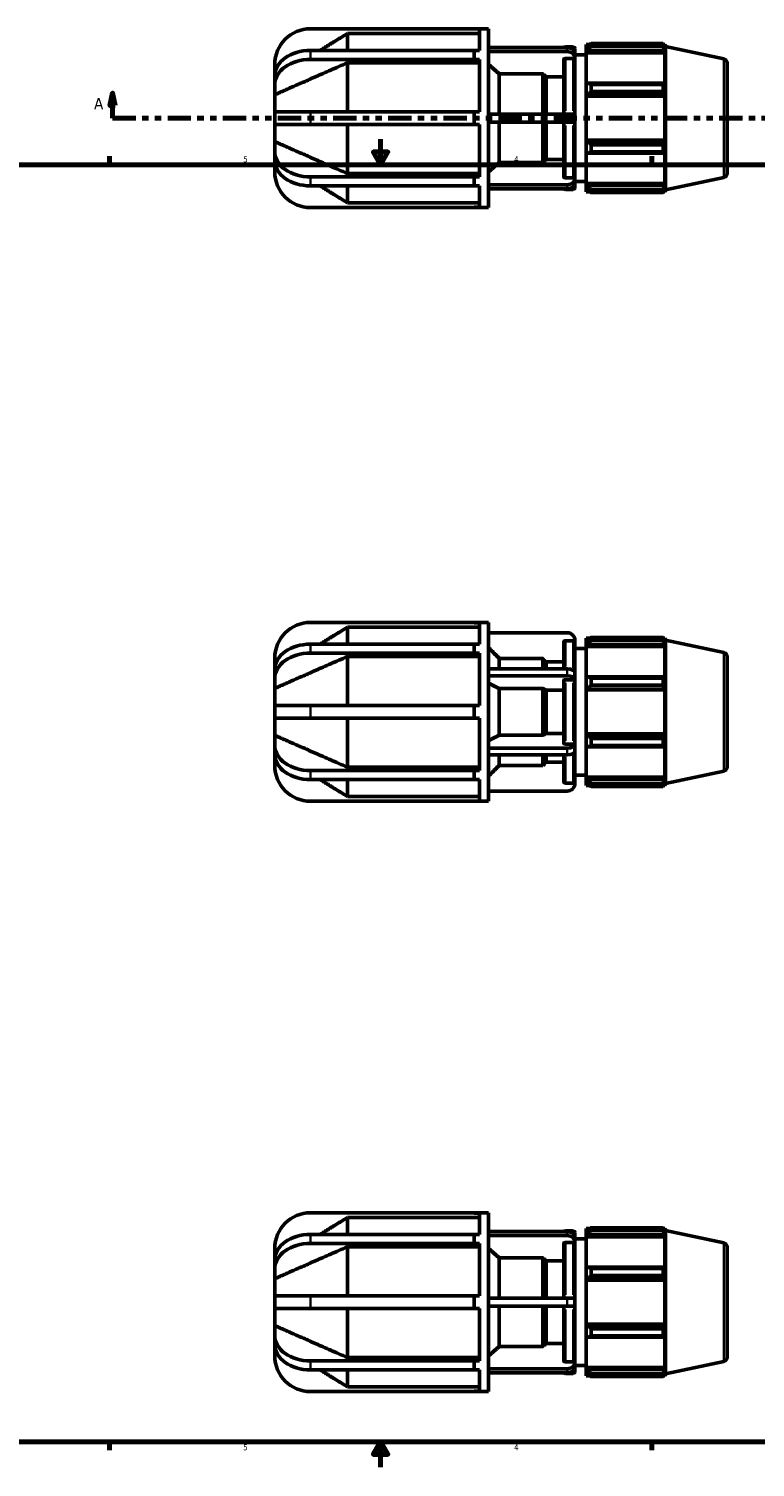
# Model space of a CAD drawing. Header units: inches. Extents: x 0.1 to 44.1, y -12 to 28.
# Tile 3 of 6: x 11.5 to 22.9, y 0.6 to 23.1. Entities that reach past the tile are written whole.
import ezdxf

# ---------------------------------------------------------------- set-up
doc = ezdxf.new("R2010")
doc.units = ezdxf.units.IN
doc.header["$MEASUREMENT"] = 0
doc.linetypes.add('DOUBLE_DASH_CHAIN', pattern=[1.2403, 0.6614, -0.0827, 0.1654, -0.0827, 0.1654, -0.0827])
for name, color, linetype, lineweight in [('Border (ANSI)', 7, 'Continuous', 70), ('Section Line (ANSI)', 7, 'DOUBLE_DASH_CHAIN', 70), ('Visible (ANSI)', 7, 'Continuous', 50), ('Visible Narrow (ANSI)', 7, 'Continuous', 35)]:
    doc.layers.add(name, color=color, linetype=linetype, lineweight=lineweight)
doc.styles.add('Label Text (ANSI)', font='tahoma.ttf')
doc.styles.add('Note Text (ANSI)', font='tahoma.ttf')

# ---------------------------------------------------------------- blocks, each defined once
blk = doc.blocks.new('Borders Default Border')
at = {"layer": 'Border (ANSI)'}
for p, q in [((12.75, 21), (12.75, 21.134)), ((21.25, 21), (21.25, 21.134)), ((12.75, 1), (12.75, 0.866)), ((21.25, 1), (21.25, 0.866))]:
    blk.add_line(p, q, dxfattribs=at)
at = {"layer": 'Border (ANSI)', "flags": 128}
for points in [[(17, 21.4), (17, 21), (16.885, 21.2), (17.115, 21.2), (17, 21)], [(0.5, 1), (0.5, 21), (33.5, 21), (33.5, 1), (0.5, 1)], [(17, 0.6), (17, 1), (16.885, 0.8), (17.115, 0.8), (17, 1)]]:
    blk.add_lwpolyline(points, dxfattribs=at)
at = {"layer": 'Border (ANSI)', "color": 5, "true_color": 0x0000ff, "char_height": 0.0945, "attachment_point": 7, "style": 'Note Text (ANSI)'}
for s, insert in [('5', (14.847, 21.038)), ('4', (19.092, 21.04)), ('5', (14.847, 0.864)), ('4', (19.092, 0.866))]:
    blk.add_mtext(s, dxfattribs=dict(at, insert=insert))
blk = doc.blocks.new('2dTransSection0')
at = {"layer": 'Section Line (ANSI)', "linetype": 'Continuous'}
for p, q in [((12.799, 22.124), (12.759, 21.927)), ((12.799, 21.927), (12.799, 22.124)), ((12.838, 21.927), (12.799, 22.124)), ((30.243, 22.124), (30.203, 21.927)), ((30.243, 21.927), (30.243, 22.124)), ((30.282, 21.927), (30.243, 22.124)), ((12.759, 21.927), (12.838, 21.927)), ((12.799, 21.73), (12.799, 21.927)), ((30.203, 21.927), (30.282, 21.927)), ((30.243, 21.73), (30.243, 21.927)), ((12.799, 21.73), (13.163, 21.73)), ((29.878, 21.73), (30.243, 21.73))]:
    blk.add_line(p, q, dxfattribs=at)
at = {"layer": 'Section Line (ANSI)', "linetype": 'DOUBLE_DASH_CHAIN', "ltscale": 0.55082}
blk.add_line((12.799, 21.73), (30.243, 21.73), dxfattribs=at)
at = {"layer": 'Section Line (ANSI)', "linetype": 'Continuous', "flags": 128}
for points in [[(12.838, 21.927), (12.799, 22.124), (12.759, 21.927), (12.838, 21.927)], [(30.282, 21.927), (30.243, 22.124), (30.203, 21.927), (30.282, 21.927)]]:
    blk.add_lwpolyline(points, dxfattribs=at)
at = {"layer": 'Section Line (ANSI)'}
for points in [[(12.838, 21.927), (12.799, 22.124), (12.759, 21.927), (12.838, 21.927)], [(30.282, 21.927), (30.243, 22.124), (30.203, 21.927), (30.282, 21.927)]]:
    blk.add_solid(points, dxfattribs=at)
at = {"layer": 'Section Line (ANSI)', "char_height": 0.18, "attachment_point": 7, "style": 'Label Text (ANSI)'}
for insert in [(12.509, 21.868), (30.379, 21.868)]:
    blk.add_mtext('A', dxfattribs=dict(at, insert=insert))

msp = doc.modelspace()

# ---------------------------------------------------------------- linework, layer by layer
at = {"layer": 'Visible (ANSI)'}
for p, q in [((18.4679, 23.1298), (15.9019, 23.1298)), ((16.4809, 22.7899), (16.4809, 23.0561)), ((18.5519, 23.0561), (16.4809, 23.0561)), ((18.4679, 23.1298), (18.6919, 23.1298)), ((18.4679, 23.1263), (18.4679, 23.1298)), ((18.5519, 23.1263), (18.4679, 23.1263)), ((18.5519, 22.7874), (18.5519, 23.1263)), ((18.6919, 20.3298), (18.6919, 23.1298)), ((15.9019, 22.7899), (18.4679, 22.7899)), ((18.4679, 22.7198), (18.4679, 22.7899)), ((18.4679, 22.7874), (18.5519, 22.7874)), ((18.6919, 22.8347), (19.9226, 22.8347)), ((19.9226, 22.7727), (18.6919, 22.7727)), ((19.8956, 22.8458), (20.0204, 22.8458)), ((20.0466, 22.8196), (20.0466, 22.7273)), ((20.2239, 22.883), (20.2239, 22.8415)), ((20.2239, 22.883), (20.2766, 22.883)), ((20.2487, 22.8651), (20.2239, 22.8415)), ((20.2239, 22.7637), (20.2239, 22.8415)), ((20.2239, 22.7637), (20.2487, 22.7857)), ((20.2239, 22.7527), (20.2239, 22.7637)), ((20.2487, 22.7857), (21.444, 22.7857)), ((20.2983, 22.8966), (20.2983, 22.8517)), ((20.2983, 22.8966), (21.4279, 22.8966)), ((21.4279, 22.8517), (20.2983, 22.8517)), ((21.4279, 22.8517), (21.4279, 22.8966)), ((21.4349, 22.883), (21.4561, 22.883)), ((21.4561, 22.8296), (21.444, 22.8651)), ((21.444, 22.7857), (21.4561, 22.7527)), ((21.4561, 22.8296), (21.4561, 22.883)), ((21.4659, 22.8529), (21.4561, 22.883)), ((21.4659, 20.6068), (21.4659, 22.8529)), ((22.3799, 22.6586), (21.4659, 22.8529)), ((15.3419, 22.5698), (15.3419, 22.3939)), ((18.4679, 22.6496), (15.9019, 22.6496)), ((16.4809, 21.829), (16.4809, 22.5975)), ((18.5519, 22.5975), (16.4809, 22.5975)), ((18.4679, 22.6496), (18.4679, 22.7198)), ((18.4679, 22.6471), (18.4679, 22.6496)), ((18.5519, 22.6471), (18.4679, 22.6471)), ((18.5519, 21.829), (18.5519, 22.6471)), ((19.8694, 21.7918), (19.8694, 22.6411)), ((20.0204, 22.6638), (19.8956, 22.6638)), ((20.0466, 22.6653), (20.0466, 22.7273)), ((20.0466, 22.7218), (20.2239, 22.7218)), ((20.0466, 22.6411), (20.0466, 22.6653)), ((20.0466, 22.6411), (20.0466, 21.7918)), ((20.2239, 22.7527), (20.2239, 22.268)), ((20.2239, 22.7527), (21.4561, 22.7527)), ((21.4561, 22.2623), (21.4561, 22.7527)), ((22.4319, 22.5944), (22.4319, 20.8652)), ((15.3419, 22.2536), (15.3419, 22.3939)), ((19.5438, 22.4243), (18.8594, 22.4243)), ((18.8594, 21.7918), (18.8594, 22.4243)), ((19.5438, 21.7918), (19.5438, 22.4243)), ((19.8694, 22.3791), (19.5959, 22.3791)), ((19.5959, 21.7918), (19.5959, 22.3791)), ((15.3419, 22.2536), (15.3419, 22.0974)), ((15.3419, 21.829), (15.3419, 22.0974)), ((20.2487, 22.2795), (20.2239, 22.268)), ((20.2239, 22.0803), (20.2239, 22.268)), ((20.2239, 22.0803), (20.2487, 22.0878)), ((20.2239, 22.0766), (20.2239, 22.0803)), ((21.444, 22.2795), (20.2487, 22.2795)), ((20.2487, 22.0878), (21.444, 22.0878)), ((20.2983, 22.2579), (20.2983, 22.1497)), ((20.2983, 22.2579), (21.4279, 22.2579)), ((21.4279, 22.1497), (20.2983, 22.1497)), ((21.4279, 22.1497), (21.4279, 22.2579)), ((21.4561, 22.2623), (21.444, 22.2795)), ((21.444, 22.0878), (21.4561, 22.0766)), ((20.2239, 22.0766), (20.2239, 21.383)), ((20.2239, 22.0766), (21.4561, 22.0766)), ((21.4561, 21.383), (21.4561, 22.0766)), ((15.9019, 21.829), (15.3419, 21.829)), ((15.3419, 21.6306), (15.3419, 21.829)), ((15.3419, 21.3622), (15.3419, 21.6306)), ((15.3419, 21.6306), (15.9019, 21.6306)), ((15.9019, 21.829), (18.4679, 21.829)), ((18.4679, 21.6306), (15.9019, 21.6306)), ((16.4809, 20.8621), (16.4809, 21.6306)), ((18.4679, 21.7298), (18.4679, 21.829)), ((18.4679, 21.829), (18.5519, 21.829)), ((18.4679, 21.6306), (18.4679, 21.7298)), ((18.5519, 21.6306), (18.4679, 21.6306)), ((18.5519, 20.8125), (18.5519, 21.6306)), ((18.6919, 21.7918), (19.9226, 21.7918)), ((19.9226, 21.6678), (18.6919, 21.6678)), ((18.8594, 21.0353), (18.8594, 21.6678)), ((19.5438, 21.0353), (19.5438, 21.6678)), ((19.5959, 21.0805), (19.5959, 21.6678)), ((19.8694, 20.8186), (19.8694, 21.6678)), ((19.9226, 21.7918), (20.0466, 21.7918)), ((20.0466, 21.6678), (19.9226, 21.6678)), ((20.0466, 21.6678), (20.0466, 21.7918)), ((20.0466, 21.6678), (20.0466, 20.8186)), ((15.3419, 21.3622), (15.3419, 21.206)), ((15.3419, 21.0657), (15.3419, 21.206)), ((20.2239, 21.3793), (20.2239, 21.383)), ((20.2239, 21.383), (21.4561, 21.383)), ((20.2239, 21.1916), (20.2239, 21.3793)), ((20.2487, 21.3718), (20.2239, 21.3793)), ((20.2239, 21.1916), (20.2239, 20.7069)), ((20.2239, 21.1916), (20.2487, 21.1801)), ((21.444, 21.3718), (20.2487, 21.3718)), ((20.2487, 21.1801), (21.444, 21.1801)), ((20.2983, 21.3099), (20.2983, 21.2017)), ((20.2983, 21.3099), (21.4279, 21.3099)), ((21.4279, 21.2017), (20.2983, 21.2017)), ((21.4279, 21.2017), (21.4279, 21.3099)), ((21.4561, 21.383), (21.444, 21.3718)), ((21.444, 21.1801), (21.4561, 21.1973)), ((21.4561, 20.7069), (21.4561, 21.1973)), ((15.3419, 21.0657), (15.3419, 20.8898)), ((18.8594, 21.0353), (19.5438, 21.0353)), ((19.5959, 21.0805), (19.8694, 21.0805)), ((15.9019, 20.81), (18.4679, 20.81)), ((16.4809, 20.8621), (18.5519, 20.8621)), ((18.4679, 20.81), (18.4679, 20.8125)), ((18.4679, 20.8125), (18.5519, 20.8125)), ((18.4679, 20.7399), (18.4679, 20.81)), ((18.4679, 20.6697), (18.4679, 20.7399)), ((19.8956, 20.7958), (20.0204, 20.7958)), ((20.0466, 20.7943), (20.0466, 20.8186)), ((20.0466, 20.7323), (20.0466, 20.7943)), ((20.0466, 20.7378), (20.2239, 20.7378)), ((20.0466, 20.7323), (20.0466, 20.64)), ((22.3799, 20.8011), (21.4659, 20.6068)), ((18.4679, 20.6697), (15.9019, 20.6697)), ((16.4809, 20.4035), (16.4809, 20.6697)), ((18.5519, 20.6722), (18.4679, 20.6722)), ((18.5519, 20.3333), (18.5519, 20.6722)), ((18.6919, 20.6869), (19.9226, 20.6869)), ((19.9226, 20.6249), (18.6919, 20.6249)), ((19.8956, 20.6138), (20.0204, 20.6138)), ((20.2239, 20.6959), (20.2239, 20.7069)), ((20.2239, 20.7069), (21.4561, 20.7069)), ((20.2239, 20.6182), (20.2239, 20.6959)), ((20.2487, 20.6739), (20.2239, 20.6959)), ((20.2239, 20.6182), (20.2239, 20.5766)), ((20.2239, 20.6182), (20.2487, 20.5945)), ((20.2239, 20.5766), (20.2766, 20.5766)), ((21.444, 20.6739), (20.2487, 20.6739)), ((20.2983, 20.6079), (20.2983, 20.5631)), ((20.2983, 20.6079), (21.4279, 20.6079)), ((21.4279, 20.5631), (20.2983, 20.5631)), ((21.4279, 20.5631), (21.4279, 20.6079)), ((21.4349, 20.5766), (21.4561, 20.5766)), ((21.4561, 20.7069), (21.444, 20.6739)), ((21.444, 20.5945), (21.4561, 20.63)), ((21.4561, 20.5766), (21.4561, 20.63)), ((21.4659, 20.6068), (21.4561, 20.5766)), ((15.9019, 20.3298), (18.4679, 20.3298)), ((16.4809, 20.4035), (18.5519, 20.4035)), ((18.4679, 20.3298), (18.4679, 20.3333)), ((18.4679, 20.3333), (18.5519, 20.3333)), ((18.4679, 20.3298), (18.6919, 20.3298)), ((18.4679, 13.831), (15.9019, 13.831)), ((16.4809, 13.4911), (16.4809, 13.7573)), ((18.5519, 13.7573), (16.4809, 13.7573)), ((18.4679, 13.831), (18.6919, 13.831)), ((18.4679, 13.8275), (18.4679, 13.831)), ((18.5519, 13.8275), (18.4679, 13.8275)), ((18.5519, 13.4886), (18.5519, 13.8275)), ((18.6919, 11.031), (18.6919, 13.831)), ((19.9226, 13.671), (18.6919, 13.671)), ((19.8694, 13.1047), (19.8694, 13.519)), ((20.0204, 13.5453), (19.8956, 13.5453)), ((20.0466, 13.519), (20.0466, 13.547)), ((20.0466, 13.519), (20.0466, 13.0427)), ((20.2239, 13.5842), (20.2239, 13.5426)), ((20.2239, 13.5842), (20.2766, 13.5842)), ((20.2487, 13.5663), (20.2239, 13.5426)), ((20.2239, 13.4649), (20.2239, 13.5426)), ((20.2983, 13.5977), (20.2983, 13.5529)), ((20.2983, 13.5977), (21.4279, 13.5977)), ((21.4279, 13.5529), (20.2983, 13.5529)), ((21.4279, 13.5529), (21.4279, 13.5977)), ((21.4349, 13.5842), (21.4561, 13.5842)), ((21.4561, 13.5308), (21.444, 13.5663)), ((21.4561, 13.5308), (21.4561, 13.5842)), ((21.4659, 13.554), (21.4561, 13.5842)), ((21.4659, 11.3079), (21.4659, 13.554)), ((22.3799, 13.3597), (21.4659, 13.554)), ((15.9019, 13.4911), (18.4679, 13.4911)), ((18.4679, 13.3508), (15.9019, 13.3508)), ((16.4809, 12.5302), (16.4809, 13.2987)), ((18.5519, 13.2987), (16.4809, 13.2987)), ((18.4679, 13.4209), (18.4679, 13.4911)), ((18.4679, 13.4886), (18.5519, 13.4886)), ((18.4679, 13.3508), (18.4679, 13.4209)), ((18.4679, 13.3483), (18.4679, 13.3508)), ((18.5519, 13.3483), (18.4679, 13.3483)), ((18.5519, 12.5302), (18.5519, 13.3483)), ((20.0466, 13.423), (20.2239, 13.423)), ((20.2239, 13.4649), (20.2487, 13.4869)), ((20.2239, 13.4539), (20.2239, 13.4649)), ((20.2239, 13.4539), (20.2239, 12.9692)), ((20.2239, 13.4539), (21.4561, 13.4539)), ((20.2487, 13.4869), (21.444, 13.4869)), ((21.444, 13.4869), (21.4561, 13.4539)), ((21.4561, 12.9635), (21.4561, 13.4539)), ((22.4319, 13.2956), (22.4319, 11.5663)), ((15.3419, 13.271), (15.3419, 13.0951)), ((15.3419, 12.9548), (15.3419, 13.0951)), ((18.6919, 13.1047), (19.9226, 13.1047)), ((19.5438, 13.2687), (18.8594, 13.2687)), ((18.8594, 13.1047), (18.8594, 13.2687)), ((19.5438, 13.1047), (19.5438, 13.2687)), ((19.8694, 13.2165), (19.5959, 13.2165)), ((19.5959, 13.1047), (19.5959, 13.2165)), ((15.3419, 12.9548), (15.3419, 12.7986)), ((19.9226, 12.9973), (18.6919, 12.9973)), ((19.8694, 11.9407), (19.8694, 12.9213)), ((20.0204, 12.9344), (19.8956, 12.9344)), ((20.0466, 12.9353), (20.0466, 13.0427)), ((20.0466, 12.9213), (20.0466, 12.9353)), ((20.0466, 12.9213), (20.0466, 11.9407)), ((20.2487, 12.9806), (20.2239, 12.9692)), ((20.2239, 12.7815), (20.2239, 12.9692)), ((21.444, 12.9806), (20.2487, 12.9806)), ((20.2983, 12.9591), (20.2983, 12.8508)), ((20.2983, 12.9591), (21.4279, 12.9591)), ((21.4279, 12.8508), (20.2983, 12.8508)), ((21.4279, 12.8508), (21.4279, 12.9591)), ((21.4561, 12.9635), (21.444, 12.9806)), ((15.3419, 12.5302), (15.3419, 12.7986)), ((19.5438, 12.7961), (18.8594, 12.7961)), ((18.8594, 12.0658), (18.8594, 12.7961)), ((19.5438, 12.0658), (19.5438, 12.7961)), ((19.8694, 12.77), (19.5959, 12.77)), ((19.5959, 12.0919), (19.5959, 12.77)), ((20.2239, 12.7815), (20.2487, 12.7889)), ((20.2239, 12.7777), (20.2239, 12.7815)), ((20.2239, 12.7777), (20.2239, 12.0842)), ((20.2239, 12.7777), (21.4561, 12.7777)), ((20.2487, 12.7889), (21.444, 12.7889)), ((21.444, 12.7889), (21.4561, 12.7777)), ((21.4561, 12.0842), (21.4561, 12.7777)), ((15.9019, 12.5302), (15.3419, 12.5302)), ((15.3419, 12.3318), (15.3419, 12.5302)), ((15.9019, 12.5302), (18.4679, 12.5302)), ((18.4679, 12.431), (18.4679, 12.5302)), ((18.4679, 12.5302), (18.5519, 12.5302)), ((18.4679, 12.3318), (18.4679, 12.431)), ((15.3419, 12.0633), (15.3419, 12.3318)), ((15.3419, 12.3318), (15.9019, 12.3318)), ((18.4679, 12.3318), (15.9019, 12.3318)), ((16.4809, 11.5633), (16.4809, 12.3318)), ((18.5519, 12.3318), (18.4679, 12.3318)), ((18.5519, 11.5137), (18.5519, 12.3318)), ((15.3419, 12.0633), (15.3419, 11.9071)), ((18.8594, 12.0658), (19.5438, 12.0658)), ((19.5959, 12.0919), (19.8694, 12.0919)), ((20.2239, 12.0805), (20.2239, 12.0842)), ((20.2239, 12.0842), (21.4561, 12.0842)), ((20.2487, 12.073), (20.2239, 12.0805)), ((20.2239, 11.8928), (20.2239, 12.0805)), ((21.444, 12.073), (20.2487, 12.073)), ((20.2983, 12.0111), (20.2983, 11.9029)), ((20.2983, 12.0111), (21.4279, 12.0111)), ((21.4279, 11.9029), (21.4279, 12.0111)), ((21.4561, 12.0842), (21.444, 12.073)), ((15.3419, 11.7669), (15.3419, 11.9071)), ((15.3419, 11.7669), (15.3419, 11.591)), ((18.6919, 11.8647), (19.9226, 11.8647)), ((19.9226, 11.7573), (18.6919, 11.7573)), ((18.8594, 11.5933), (18.8594, 11.7573)), ((19.5438, 11.5933), (19.5438, 11.7573)), ((19.5959, 11.6455), (19.5959, 11.7573)), ((19.8694, 11.343), (19.8694, 11.7573)), ((19.8956, 11.9275), (20.0204, 11.9275)), ((20.0466, 11.9267), (20.0466, 11.9407)), ((20.0466, 11.8193), (20.0466, 11.9267)), ((20.0466, 11.8193), (20.0466, 11.343)), ((20.2239, 11.8928), (20.2487, 11.8813)), ((20.2239, 11.8928), (20.2239, 11.4081)), ((20.2487, 11.8813), (21.444, 11.8813)), ((21.4279, 11.9029), (20.2983, 11.9029)), ((21.444, 11.8813), (21.4561, 11.8985)), ((21.4561, 11.4081), (21.4561, 11.8985)), ((15.9019, 11.5112), (18.4679, 11.5112)), ((16.4809, 11.5633), (18.5519, 11.5633)), ((18.4679, 11.5112), (18.4679, 11.5137)), ((18.4679, 11.5137), (18.5519, 11.5137)), ((18.4679, 11.441), (18.4679, 11.5112)), ((18.8594, 11.5933), (19.5438, 11.5933)), ((19.5959, 11.6455), (19.8694, 11.6455)), ((22.3799, 11.5022), (21.4659, 11.3079)), ((18.4679, 11.3709), (15.9019, 11.3709)), ((16.4809, 11.1047), (16.4809, 11.3709)), ((18.4679, 11.3709), (18.4679, 11.441)), ((18.5519, 11.3734), (18.4679, 11.3734)), ((18.5519, 11.0345), (18.5519, 11.3734)), ((19.8956, 11.3167), (20.0204, 11.3167)), ((20.0466, 11.439), (20.2239, 11.439)), ((20.0466, 11.315), (20.0466, 11.343)), ((20.2239, 11.3971), (20.2239, 11.4081)), ((20.2239, 11.4081), (21.4561, 11.4081)), ((20.2239, 11.3193), (20.2239, 11.3971)), ((20.2487, 11.3751), (20.2239, 11.3971)), ((20.2239, 11.3193), (20.2487, 11.2957)), ((20.2239, 11.3193), (20.2239, 11.2778)), ((20.2239, 11.2778), (20.2766, 11.2778)), ((21.444, 11.3751), (20.2487, 11.3751)), ((20.2983, 11.3091), (20.2983, 11.2642)), ((20.2983, 11.3091), (21.4279, 11.3091)), ((21.4279, 11.2642), (21.4279, 11.3091)), ((21.4349, 11.2778), (21.4561, 11.2778)), ((21.4561, 11.4081), (21.444, 11.3751)), ((21.444, 11.2957), (21.4561, 11.3311)), ((21.4561, 11.2778), (21.4561, 11.3311)), ((21.4659, 11.3079), (21.4561, 11.2778)), ((16.4809, 11.1047), (18.5519, 11.1047)), ((18.6919, 11.191), (19.9226, 11.191)), ((21.4279, 11.2642), (20.2983, 11.2642)), ((15.9019, 11.031), (18.4679, 11.031)), ((18.4679, 11.031), (18.4679, 11.0345)), ((18.4679, 11.0345), (18.5519, 11.0345)), ((18.4679, 11.031), (18.6919, 11.031)), ((18.4679, 4.5853), (15.9019, 4.5853)), ((16.4809, 4.2454), (16.4809, 4.5116)), ((18.5519, 4.5116), (16.4809, 4.5116)), ((18.4679, 4.5853), (18.6919, 4.5853)), ((18.4679, 4.5818), (18.4679, 4.5853)), ((18.5519, 4.5818), (18.4679, 4.5818)), ((18.5519, 4.2429), (18.5519, 4.5818)), ((18.6919, 1.7853), (18.6919, 4.5853)), ((18.6919, 4.2902), (19.9226, 4.2902)), ((19.8956, 4.3013), (20.0204, 4.3013)), ((20.2239, 4.3385), (20.2239, 4.297)), ((20.2239, 4.3385), (20.2766, 4.3385)), ((20.2487, 4.3206), (20.2239, 4.297)), ((20.2239, 4.2192), (20.2239, 4.297)), ((20.2983, 4.3521), (20.2983, 4.3072)), ((20.2983, 4.3521), (21.4279, 4.3521)), ((21.4279, 4.3072), (20.2983, 4.3072)), ((21.4279, 4.3072), (21.4279, 4.3521)), ((21.4349, 4.3385), (21.4561, 4.3385)), ((21.4561, 4.2851), (21.444, 4.3206)), ((21.4561, 4.2851), (21.4561, 4.3385)), ((21.4659, 4.3084), (21.4561, 4.3385)), ((21.4659, 2.0623), (21.4659, 4.3084)), ((22.3799, 4.1141), (21.4659, 4.3084)), ((15.9019, 4.2454), (18.4679, 4.2454)), ((18.4679, 4.1051), (15.9019, 4.1051)), ((18.4679, 4.1753), (18.4679, 4.2454)), ((18.4679, 4.2429), (18.5519, 4.2429)), ((18.4679, 4.1051), (18.4679, 4.1753)), ((18.4679, 4.1026), (18.4679, 4.1051)), ((18.5519, 4.1026), (18.4679, 4.1026)), ((18.5519, 3.2845), (18.5519, 4.1026)), ((19.9226, 4.2282), (18.6919, 4.2282)), ((19.8694, 3.2473), (19.8694, 4.0966)), ((20.0204, 4.1193), (19.8956, 4.1193)), ((20.0466, 4.2751), (20.0466, 4.1828)), ((20.0466, 4.1208), (20.0466, 4.1828)), ((20.0466, 4.1773), (20.2239, 4.1773)), ((20.0466, 4.0966), (20.0466, 4.1208)), ((20.0466, 4.0966), (20.0466, 3.2473)), ((20.2239, 4.2192), (20.2487, 4.2412)), ((20.2239, 4.2082), (20.2239, 4.2192)), ((20.2239, 4.2082), (20.2239, 3.7235)), ((20.2239, 4.2082), (21.4561, 4.2082)), ((20.2487, 4.2412), (21.444, 4.2412)), ((21.444, 4.2412), (21.4561, 4.2082)), ((21.4561, 3.7178), (21.4561, 4.2082)), ((15.3419, 4.0253), (15.3419, 3.8494)), ((15.3419, 3.7091), (15.3419, 3.8494)), ((16.4809, 3.2845), (16.4809, 4.053)), ((18.5519, 4.053), (16.4809, 4.053)), ((19.5438, 3.8798), (18.8594, 3.8798)), ((18.8594, 3.2473), (18.8594, 3.8798)), ((19.5438, 3.2473), (19.5438, 3.8798)), ((19.8694, 3.8346), (19.5959, 3.8346)), ((19.5959, 3.2473), (19.5959, 3.8346)), ((22.4319, 4.0499), (22.4319, 2.3207)), ((15.3419, 3.7091), (15.3419, 3.553)), ((20.2487, 3.735), (20.2239, 3.7235)), ((20.2239, 3.5358), (20.2239, 3.7235)), ((21.444, 3.735), (20.2487, 3.735)), ((20.2983, 3.7134), (20.2983, 3.6052)), ((20.2983, 3.7134), (21.4279, 3.7134)), ((21.4279, 3.6052), (20.2983, 3.6052)), ((21.4279, 3.6052), (21.4279, 3.7134)), ((21.4561, 3.7178), (21.444, 3.735)), ((15.3419, 3.2845), (15.3419, 3.553)), ((20.2239, 3.5358), (20.2487, 3.5433)), ((20.2239, 3.5321), (20.2239, 3.5358)), ((20.2239, 3.5321), (20.2239, 2.8385)), ((20.2239, 3.5321), (21.4561, 3.5321)), ((20.2487, 3.5433), (21.444, 3.5433)), ((21.444, 3.5433), (21.4561, 3.5321)), ((21.4561, 2.8385), (21.4561, 3.5321)), ((15.9019, 3.2845), (15.3419, 3.2845)), ((15.3419, 3.0861), (15.3419, 3.2845)), ((15.9019, 3.2845), (18.4679, 3.2845)), ((18.4679, 3.1853), (18.4679, 3.2845)), ((18.4679, 3.2845), (18.5519, 3.2845)), ((18.4679, 3.0861), (18.4679, 3.1853)), ((18.6919, 3.2473), (19.9226, 3.2473)), ((19.9226, 3.2473), (20.0466, 3.2473)), ((20.0466, 3.1233), (20.0466, 3.2473)), ((15.3419, 2.8177), (15.3419, 3.0861)), ((15.3419, 3.0861), (15.9019, 3.0861)), ((18.4679, 3.0861), (15.9019, 3.0861)), ((16.4809, 2.3176), (16.4809, 3.0861)), ((18.5519, 3.0861), (18.4679, 3.0861)), ((18.5519, 2.268), (18.5519, 3.0861)), ((19.9226, 3.1233), (18.6919, 3.1233)), ((18.8594, 2.4908), (18.8594, 3.1233)), ((19.5438, 2.4908), (19.5438, 3.1233)), ((19.5959, 2.536), (19.5959, 3.1233)), ((19.8694, 2.2741), (19.8694, 3.1233)), ((20.0466, 3.1233), (19.9226, 3.1233)), ((20.0466, 3.1233), (20.0466, 2.2741)), ((15.3419, 2.8177), (15.3419, 2.6615)), ((20.2239, 2.8348), (20.2239, 2.8385)), ((20.2239, 2.8385), (21.4561, 2.8385)), ((20.2239, 2.6471), (20.2239, 2.8348)), ((20.2487, 2.8274), (20.2239, 2.8348)), ((21.444, 2.8274), (20.2487, 2.8274)), ((20.2983, 2.7654), (20.2983, 2.6572)), ((20.2983, 2.7654), (21.4279, 2.7654)), ((21.4279, 2.6572), (21.4279, 2.7654)), ((21.4561, 2.8385), (21.444, 2.8274)), ((15.3419, 2.5212), (15.3419, 2.6615)), ((15.3419, 2.5212), (15.3419, 2.3453)), ((18.8594, 2.4908), (19.5438, 2.4908)), ((19.5959, 2.536), (19.8694, 2.536)), ((20.2239, 2.6471), (20.2487, 2.6356)), ((20.2239, 2.6471), (20.2239, 2.1624)), ((20.2487, 2.6356), (21.444, 2.6356)), ((21.4279, 2.6572), (20.2983, 2.6572)), ((21.444, 2.6356), (21.4561, 2.6528)), ((21.4561, 2.1624), (21.4561, 2.6528)), ((15.9019, 2.2655), (18.4679, 2.2655)), ((16.4809, 2.3176), (18.5519, 2.3176)), ((18.4679, 2.2655), (18.4679, 2.268)), ((18.4679, 2.268), (18.5519, 2.268)), ((18.4679, 2.1954), (18.4679, 2.2655)), ((20.0466, 2.2498), (20.0466, 2.2741)), ((22.3799, 2.2566), (21.4659, 2.0623)), ((18.4679, 2.1252), (15.9019, 2.1252)), ((16.4809, 1.859), (16.4809, 2.1252)), ((18.4679, 2.1252), (18.4679, 2.1954)), ((18.5519, 2.1277), (18.4679, 2.1277)), ((18.5519, 1.7888), (18.5519, 2.1277)), ((18.6919, 2.1424), (19.9226, 2.1424)), ((19.9226, 2.0804), (18.6919, 2.0804)), ((19.8956, 2.2513), (20.0204, 2.2513)), ((19.8956, 2.0693), (20.0204, 2.0693)), ((20.0466, 2.1878), (20.0466, 2.2498)), ((20.0466, 2.1933), (20.2239, 2.1933)), ((20.0466, 2.1878), (20.0466, 2.0955)), ((20.2239, 2.1514), (20.2239, 2.1624)), ((20.2239, 2.1624), (21.4561, 2.1624)), ((20.2239, 2.0737), (20.2239, 2.1514)), ((20.2487, 2.1294), (20.2239, 2.1514)), ((20.2239, 2.0737), (20.2487, 2.05)), ((20.2239, 2.0737), (20.2239, 2.0321)), ((20.2239, 2.0321), (20.2766, 2.0321)), ((21.444, 2.1294), (20.2487, 2.1294)), ((20.2983, 2.0634), (20.2983, 2.0186)), ((20.2983, 2.0634), (21.4279, 2.0634)), ((21.4279, 2.0186), (21.4279, 2.0634)), ((21.4349, 2.0321), (21.4561, 2.0321)), ((21.4561, 2.1624), (21.444, 2.1294)), ((21.444, 2.05), (21.4561, 2.0855)), ((21.4561, 2.0321), (21.4561, 2.0855)), ((21.4659, 2.0623), (21.4561, 2.0321)), ((16.4809, 1.859), (18.5519, 1.859)), ((21.4279, 2.0186), (20.2983, 2.0186)), ((15.9019, 1.7853), (18.4679, 1.7853)), ((18.4679, 1.7853), (18.4679, 1.7888)), ((18.4679, 1.7888), (18.5519, 1.7888)), ((18.4679, 1.7853), (18.6919, 1.7853))]:
    msp.add_line(p, q, dxfattribs=at)
for centre, radius, start, end in [((15.9019, 22.5698), 0.56, 90, 180), ((19.8956, 22.8196), 0.0262, 90, 144.85976), ((20.0204, 22.8196), 0.0262, 0, 90), ((22.3663, 22.5944), 0.0656, 0, 78), ((15.9019, 20.8898), 0.56, 180, 270), ((22.3663, 20.8652), 0.0656, 282, 0), ((19.8956, 20.64), 0.0262, 215.14024, 270), ((20.0204, 20.64), 0.0262, 270, 0), ((15.9019, 13.271), 0.56, 90, 180), ((19.9226, 13.547), 0.124, 0, 90), ((22.3663, 13.2956), 0.0656, 0, 78), ((15.9019, 11.591), 0.56, 180, 270), ((22.3663, 11.5663), 0.0656, 282, 0), ((19.9226, 11.315), 0.124, 270, 0), ((15.9019, 4.0253), 0.56, 90, 180), ((19.8956, 4.2751), 0.0262, 90, 144.85976), ((20.0204, 4.2751), 0.0262, 0, 90), ((22.3663, 4.0499), 0.0656, 0, 78), ((15.9019, 2.3453), 0.56, 180, 270), ((22.3663, 2.3207), 0.0656, 282, 0), ((19.8956, 2.0955), 0.0262, 215.14024, 270), ((20.0204, 2.0955), 0.0262, 270, 0)]:
    msp.add_arc(centre, radius, start, end, dxfattribs=at)
for centre, major_axis, ratio, start_param, end_param in [((15.9019, 22.3939), (-0.56, 0), 0.7071068, 4.712389, 6.2831853), ((19.9226, 22.7273), (0.124, 0), 0.8660254, 0, 1.5707963), ((19.9226, 22.6653), (0.124, 0), 0.8660254, 0, 1.5707963), ((15.9019, 22.2536), (-0.56, 0), 0.7071068, 4.712389, 6.2831853), ((15.9019, 21.206), (-0.56, 0), 0.7071068, 0, 1.5707963), ((15.9019, 21.0657), (-0.56, 0), 0.7071068, 0, 1.5707963), ((19.9226, 20.7943), (0.124, 0), 0.8660254, 4.712389, 6.2831853), ((19.9226, 20.7323), (0.124, 0), 0.8660254, 4.712389, 6.2831853), ((15.9019, 13.0951), (-0.56, 0), 0.7071068, 4.712389, 6.2831853), ((15.9019, 12.9548), (-0.56, 0), 0.7071068, 4.712389, 6.2831853), ((19.9226, 13.0427), (0.124, 0), 0.5, 0, 1.5707963), ((19.9226, 12.9353), (0.124, 0), 0.5, 0, 1.5707963), ((15.9019, 11.9071), (-0.56, 0), 0.7071068, 0, 1.5707963), ((15.9019, 11.7669), (-0.56, 0), 0.7071068, 0, 1.5707963), ((19.9226, 11.9267), (0.124, 0), 0.5, 4.712389, 6.2831853), ((19.9226, 11.8193), (0.124, 0), 0.5, 4.712389, 6.2831853), ((19.9226, 4.1828), (0.124, 0), 0.8660254, 0, 1.5707963), ((15.9019, 3.8494), (-0.56, 0), 0.7071068, 4.712389, 6.2831853), ((15.9019, 3.7091), (-0.56, 0), 0.7071068, 4.712389, 6.2831853), ((19.9226, 4.1208), (0.124, 0), 0.8660254, 0, 1.5707963), ((15.9019, 2.6615), (-0.56, 0), 0.7071068, 0, 1.5707963), ((15.9019, 2.5212), (-0.56, 0), 0.7071068, 0, 1.5707963), ((19.9226, 2.2498), (0.124, 0), 0.8660254, 4.712389, 6.2831853), ((19.9226, 2.1878), (0.124, 0), 0.8660254, 4.712389, 6.2831853)]:
    msp.add_ellipse(centre, major_axis=major_axis, ratio=ratio, start_param=start_param, end_param=end_param, dxfattribs=at)
for points, weights in [([(16.4809, 23.0561), (16.242, 22.9083), (16.051, 22.7899)], [1, 1.02122777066, 1.03001913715]), ([(20.2983, 22.8966), (20.2725, 22.8805), (20.2487, 22.8651)], [1.016730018, 1.01186470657, 1.00620061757]), ([(20.2487, 22.7857), (20.2725, 22.818), (20.2983, 22.8517)], [1.00620061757, 1.01186470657, 1.016730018]), ([(21.4279, 22.8966), (21.4362, 22.8805), (21.444, 22.8651)], [1, 1.00102324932, 1.00122954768]), ([(21.444, 22.7857), (21.4362, 22.818), (21.4279, 22.8517)], [1.00122954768, 1.00102324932, 1]), ([(16.4809, 22.5975), (15.7043, 22.2577), (15.3419, 22.0974)], [1, 1.07246761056, 1]), ([(18.8594, 22.4243), (18.7832, 22.4904), (18.6919, 22.5697)], [1, 1.00415439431, 1]), ([(19.5959, 22.3791), (19.5707, 22.401), (19.5438, 22.4243)], [1, 1.00051449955, 1]), ([(20.2983, 22.2579), (20.2725, 22.2689), (20.2487, 22.2795)], [1.016730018, 1.01186470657, 1.00620061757]), ([(20.2487, 22.0878), (20.2725, 22.1181), (20.2983, 22.1497)], [1.00620061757, 1.01186470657, 1.016730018]), ([(21.4279, 22.2579), (21.4362, 22.2689), (21.444, 22.2795)], [1, 1.00102324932, 1.00122954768]), ([(21.444, 22.0878), (21.4362, 22.1181), (21.4279, 22.1497)], [1.00122954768, 1.00102324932, 1]), ([(15.3419, 21.3622), (15.7043, 21.202), (16.4809, 20.8621)], [1, 1.07246761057, 1]), ([(20.2983, 21.3099), (20.2725, 21.3415), (20.2487, 21.3718)], [1.016730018, 1.01186470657, 1.00620061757]), ([(20.2487, 21.1801), (20.2725, 21.1907), (20.2983, 21.2017)], [1.00620061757, 1.01186470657, 1.016730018]), ([(21.4279, 21.3099), (21.4362, 21.3415), (21.444, 21.3718)], [1, 1.00102324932, 1.00122954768]), ([(21.444, 21.1801), (21.4362, 21.1907), (21.4279, 21.2017)], [1.00122954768, 1.00102324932, 1]), ([(18.6919, 20.8899), (18.7832, 20.9692), (18.8594, 21.0353)], [1, 1.00415439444, 1]), ([(19.5438, 21.0353), (19.5707, 21.0587), (19.5959, 21.0805)], [1, 1.00051449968, 1]), ([(16.051, 20.6697), (16.242, 20.5514), (16.4809, 20.4035)], [1.03001913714, 1.02122777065, 1]), ([(20.2983, 20.6079), (20.2725, 20.6416), (20.2487, 20.6739)], [1.016730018, 1.01186470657, 1.00620061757]), ([(20.2487, 20.5945), (20.2725, 20.5791), (20.2983, 20.5631)], [1.00620061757, 1.01186470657, 1.016730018]), ([(21.4279, 20.6079), (21.4362, 20.6416), (21.444, 20.6739)], [1, 1.00102324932, 1.00122954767]), ([(21.444, 20.5945), (21.4362, 20.5791), (21.4279, 20.5631)], [1.00122954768, 1.00102324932, 1]), ([(16.4809, 13.7573), (16.242, 13.6094), (16.051, 13.4911)], [1, 1.02122777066, 1.03001913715]), ([(20.2983, 13.5977), (20.2725, 13.5817), (20.2487, 13.5663)], [1.016730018, 1.01186470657, 1.00620061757]), ([(20.2487, 13.4869), (20.2725, 13.5192), (20.2983, 13.5529)], [1.00620061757, 1.01186470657, 1.016730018]), ([(21.4279, 13.5977), (21.4362, 13.5817), (21.444, 13.5663)], [1, 1.00102324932, 1.00122954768]), ([(21.444, 13.4869), (21.4362, 13.5192), (21.4279, 13.5529)], [1.00122954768, 1.00102324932, 1]), ([(16.4809, 13.2987), (15.7043, 12.9588), (15.3419, 12.7986)], [1, 1.07246761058, 1]), ([(18.8594, 13.2687), (18.7832, 13.345), (18.6919, 13.4366)], [1, 1.00415439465, 1]), ([(19.5959, 13.2165), (19.5707, 13.2417), (19.5438, 13.2687)], [1, 1.00051449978, 1]), ([(18.8594, 12.7961), (18.7832, 12.8343), (18.6919, 12.8801)], [1, 1.0041543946, 1]), ([(20.2983, 12.9591), (20.2725, 12.9701), (20.2487, 12.9806)], [1.016730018, 1.01186470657, 1.00620061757]), ([(20.2487, 12.7889), (20.2725, 12.8193), (20.2983, 12.8508)], [1.00620061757, 1.01186470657, 1.016730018]), ([(21.4279, 12.9591), (21.4362, 12.9701), (21.444, 12.9806)], [1, 1.00102324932, 1.00122954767]), ([(21.444, 12.7889), (21.4362, 12.8193), (21.4279, 12.8508)], [1.00122954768, 1.00102324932, 1]), ([(19.5959, 12.77), (19.5707, 12.7827), (19.5438, 12.7961)], [1, 1.00051449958, 1]), ([(15.3419, 12.0633), (15.7043, 11.9031), (16.4809, 11.5633)], [1, 1.07246761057, 1]), ([(18.6919, 11.9819), (18.7832, 12.0276), (18.8594, 12.0658)], [1, 1.00415439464, 1]), ([(19.5438, 12.0658), (19.5707, 12.0793), (19.5959, 12.0919)], [1, 1.00051449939, 1]), ([(20.2983, 12.0111), (20.2725, 12.0427), (20.2487, 12.073)], [1.016730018, 1.01186470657, 1.00620061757]), ([(21.4279, 12.0111), (21.4362, 12.0427), (21.444, 12.073)], [1, 1.00102324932, 1.00122954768]), ([(20.2487, 11.8813), (20.2725, 11.8919), (20.2983, 11.9029)], [1.00620061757, 1.01186470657, 1.016730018]), ([(21.444, 11.8813), (21.4362, 11.8919), (21.4279, 11.9029)], [1.00122954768, 1.00102324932, 1]), ([(18.6919, 11.4254), (18.7832, 11.5169), (18.8594, 11.5933)], [1, 1.00415439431, 1]), ([(19.5438, 11.5933), (19.5707, 11.6202), (19.5959, 11.6455)], [1, 1.00051449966, 1]), ([(16.051, 11.3709), (16.242, 11.2525), (16.4809, 11.1047)], [1.03001913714, 1.02122777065, 1]), ([(20.2983, 11.3091), (20.2725, 11.3427), (20.2487, 11.3751)], [1.016730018, 1.01186470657, 1.00620061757]), ([(20.2487, 11.2957), (20.2725, 11.2803), (20.2983, 11.2642)], [1.00620061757, 1.01186470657, 1.016730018]), ([(21.4279, 11.3091), (21.4362, 11.3427), (21.444, 11.3751)], [1, 1.00102324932, 1.00122954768]), ([(21.444, 11.2957), (21.4362, 11.2803), (21.4279, 11.2642)], [1.00122954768, 1.00102324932, 1]), ([(16.4809, 4.5116), (16.242, 4.3638), (16.051, 4.2454)], [1, 1.02122777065, 1.03001913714]), ([(20.2983, 4.3521), (20.2725, 4.336), (20.2487, 4.3206)], [1.016730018, 1.01186470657, 1.00620061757]), ([(20.2487, 4.2412), (20.2725, 4.2735), (20.2983, 4.3072)], [1.00620061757, 1.01186470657, 1.016730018]), ([(21.4279, 4.3521), (21.4362, 4.336), (21.444, 4.3206)], [1, 1.00102324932, 1.00122954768]), ([(21.444, 4.2412), (21.4362, 4.2735), (21.4279, 4.3072)], [1.00122954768, 1.00102324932, 1]), ([(16.4809, 4.053), (15.7043, 3.7132), (15.3419, 3.553)], [1, 1.07246761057, 1]), ([(18.8594, 3.8798), (18.7832, 3.9459), (18.6919, 4.0252)], [1, 1.00415439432, 1]), ([(19.5959, 3.8346), (19.5707, 3.8565), (19.5438, 3.8798)], [1, 1.00051449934, 1]), ([(20.2983, 3.7134), (20.2725, 3.7244), (20.2487, 3.735)], [1.016730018, 1.01186470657, 1.00620061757]), ([(20.2487, 3.5433), (20.2725, 3.5736), (20.2983, 3.6052)], [1.00620061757, 1.01186470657, 1.016730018]), ([(21.4279, 3.7134), (21.4362, 3.7244), (21.444, 3.735)], [1, 1.00102324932, 1.00122954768]), ([(21.444, 3.5433), (21.4362, 3.5736), (21.4279, 3.6052)], [1.00122954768, 1.00102324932, 1]), ([(15.3419, 2.8177), (15.7043, 2.6575), (16.4809, 2.3176)], [1, 1.07246761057, 1]), ([(20.2983, 2.7654), (20.2725, 2.797), (20.2487, 2.8274)], [1.016730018, 1.01186470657, 1.00620061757]), ([(21.4279, 2.7654), (21.4362, 2.797), (21.444, 2.8274)], [1, 1.00102324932, 1.00122954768]), ([(18.6919, 2.3454), (18.7832, 2.4247), (18.8594, 2.4908)], [1, 1.00415439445, 1]), ([(19.5438, 2.4908), (19.5707, 2.5142), (19.5959, 2.536)], [1, 1.00051449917, 1]), ([(20.2487, 2.6356), (20.2725, 2.6462), (20.2983, 2.6572)], [1.00620061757, 1.01186470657, 1.016730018]), ([(21.444, 2.6356), (21.4362, 2.6462), (21.4279, 2.6572)], [1.00122954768, 1.00102324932, 1]), ([(16.051, 2.1252), (16.242, 2.0069), (16.4809, 1.859)], [1.03001913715, 1.02122777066, 1]), ([(20.2983, 2.0634), (20.2725, 2.0971), (20.2487, 2.1294)], [1.016730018, 1.01186470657, 1.00620061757]), ([(20.2487, 2.05), (20.2725, 2.0346), (20.2983, 2.0186)], [1.00620061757, 1.01186470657, 1.016730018]), ([(21.4279, 2.0634), (21.4362, 2.0971), (21.444, 2.1294)], [1, 1.00102324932, 1.00122954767]), ([(21.444, 2.05), (21.4362, 2.0346), (21.4279, 2.0186)], [1.00122954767, 1.00102324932, 1])]:
    msp.add_rational_spline(points, weights, degree=2, dxfattribs=at)
for points, knots in [([(19.8956, 22.6638), (19.8923, 22.6638), (19.8885, 22.6631), (19.8826, 22.661), (19.8793, 22.6591), (19.8747, 22.6552), (19.8726, 22.6524), (19.8701, 22.6472), (19.8694, 22.6439), (19.8694, 22.6411)], [0, 0, 0, 0, 0.024645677, 0.024645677, 0.049310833, 0.049310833, 0.074000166, 0.074000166, 0.098710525, 0.098710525, 0.098710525, 0.098710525]), ([(20.0466, 22.6411), (20.0466, 22.6439), (20.0458, 22.6472), (20.0434, 22.6524), (20.0412, 22.6552), (20.0366, 22.6591), (20.0334, 22.661), (20.0274, 22.6631), (20.0236, 22.6638), (20.0204, 22.6638)], [-0.098710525, -0.098710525, -0.098710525, -0.098710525, -0.074000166, -0.074000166, -0.049310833, -0.049310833, -0.024645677, -0.024645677, 0, 0, 0, 0]), ([(19.8694, 20.8186), (19.8694, 20.8157), (19.8701, 20.8124), (19.8726, 20.8073), (19.8747, 20.8045), (19.8793, 20.8005), (19.8826, 20.7986), (19.8885, 20.7965), (19.8923, 20.7958), (19.8956, 20.7958)], [-0.098710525, -0.098710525, -0.098710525, -0.098710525, -0.074000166, -0.074000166, -0.049310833, -0.049310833, -0.024645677, -0.024645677, 0, 0, 0, 0]), ([(20.0204, 20.7958), (20.0236, 20.7958), (20.0274, 20.7965), (20.0334, 20.7986), (20.0366, 20.8005), (20.0412, 20.8045), (20.0434, 20.8073), (20.0458, 20.8124), (20.0466, 20.8157), (20.0466, 20.8186)], [0, 0, 0, 0, 0.024645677, 0.024645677, 0.049310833, 0.049310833, 0.074000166, 0.074000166, 0.098710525, 0.098710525, 0.098710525, 0.098710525]), ([(19.8956, 13.5453), (19.8923, 13.5453), (19.8885, 13.5445), (19.8826, 13.542), (19.8793, 13.5399), (19.8747, 13.5353), (19.8726, 13.532), (19.8701, 13.526), (19.8694, 13.5222), (19.8694, 13.519)], [0, 0, 0, 0, 0.024645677, 0.024645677, 0.049310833, 0.049310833, 0.074000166, 0.074000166, 0.098710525, 0.098710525, 0.098710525, 0.098710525]), ([(20.0466, 13.519), (20.0466, 13.5222), (20.0458, 13.526), (20.0434, 13.532), (20.0412, 13.5353), (20.0366, 13.5399), (20.0334, 13.542), (20.0274, 13.5445), (20.0236, 13.5453), (20.0204, 13.5453)], [-0.098710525, -0.098710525, -0.098710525, -0.098710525, -0.074000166, -0.074000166, -0.049310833, -0.049310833, -0.024645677, -0.024645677, 0, 0, 0, 0]), ([(19.8956, 12.9344), (19.8923, 12.9344), (19.8885, 12.934), (19.8826, 12.9328), (19.8793, 12.9317), (19.8747, 12.9294), (19.8726, 12.9278), (19.8701, 12.9248), (19.8694, 12.9229), (19.8694, 12.9213)], [0, 0, 0, 0, 0.024645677, 0.024645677, 0.049310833, 0.049310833, 0.074000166, 0.074000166, 0.098710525, 0.098710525, 0.098710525, 0.098710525]), ([(20.0466, 12.9213), (20.0466, 12.9229), (20.0458, 12.9248), (20.0434, 12.9278), (20.0412, 12.9294), (20.0366, 12.9317), (20.0334, 12.9328), (20.0274, 12.934), (20.0236, 12.9344), (20.0204, 12.9344)], [-0.098710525, -0.098710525, -0.098710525, -0.098710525, -0.074000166, -0.074000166, -0.049310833, -0.049310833, -0.024645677, -0.024645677, 0, 0, 0, 0]), ([(19.8694, 11.9407), (19.8694, 11.939), (19.8701, 11.9371), (19.8726, 11.9341), (19.8747, 11.9325), (19.8793, 11.9302), (19.8826, 11.9291), (19.8885, 11.9279), (19.8923, 11.9275), (19.8956, 11.9275)], [-0.098710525, -0.098710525, -0.098710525, -0.098710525, -0.074000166, -0.074000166, -0.049310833, -0.049310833, -0.024645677, -0.024645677, 0, 0, 0, 0]), ([(20.0204, 11.9275), (20.0236, 11.9275), (20.0274, 11.9279), (20.0334, 11.9291), (20.0366, 11.9302), (20.0412, 11.9325), (20.0434, 11.9341), (20.0458, 11.9371), (20.0466, 11.939), (20.0466, 11.9407)], [0, 0, 0, 0, 0.024645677, 0.024645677, 0.049310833, 0.049310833, 0.074000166, 0.074000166, 0.098710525, 0.098710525, 0.098710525, 0.098710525]), ([(19.8694, 11.343), (19.8694, 11.3397), (19.8701, 11.3359), (19.8726, 11.3299), (19.8747, 11.3267), (19.8793, 11.3221), (19.8826, 11.3199), (19.8885, 11.3175), (19.8923, 11.3167), (19.8956, 11.3167)], [-0.098710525, -0.098710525, -0.098710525, -0.098710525, -0.074000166, -0.074000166, -0.049310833, -0.049310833, -0.024645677, -0.024645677, 0, 0, 0, 0]), ([(20.0204, 11.3167), (20.0236, 11.3167), (20.0274, 11.3175), (20.0334, 11.3199), (20.0366, 11.3221), (20.0412, 11.3267), (20.0434, 11.3299), (20.0458, 11.3359), (20.0466, 11.3397), (20.0466, 11.343)], [0, 0, 0, 0, 0.024645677, 0.024645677, 0.049310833, 0.049310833, 0.074000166, 0.074000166, 0.098710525, 0.098710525, 0.098710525, 0.098710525]), ([(19.8956, 4.1193), (19.8923, 4.1193), (19.8885, 4.1187), (19.8826, 4.1165), (19.8793, 4.1146), (19.8747, 4.1107), (19.8726, 4.1079), (19.8701, 4.1027), (19.8694, 4.0994), (19.8694, 4.0966)], [0, 0, 0, 0, 0.024645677, 0.024645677, 0.049310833, 0.049310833, 0.074000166, 0.074000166, 0.098710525, 0.098710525, 0.098710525, 0.098710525]), ([(20.0466, 4.0966), (20.0466, 4.0994), (20.0458, 4.1027), (20.0434, 4.1079), (20.0412, 4.1107), (20.0366, 4.1146), (20.0334, 4.1165), (20.0274, 4.1187), (20.0236, 4.1193), (20.0204, 4.1193)], [-0.098710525, -0.098710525, -0.098710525, -0.098710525, -0.074000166, -0.074000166, -0.049310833, -0.049310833, -0.024645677, -0.024645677, 0, 0, 0, 0]), ([(19.8694, 2.2741), (19.8694, 2.2713), (19.8701, 2.268), (19.8726, 2.2628), (19.8747, 2.26), (19.8793, 2.256), (19.8826, 2.2541), (19.8885, 2.252), (19.8923, 2.2513), (19.8956, 2.2513)], [-0.098710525, -0.098710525, -0.098710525, -0.098710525, -0.074000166, -0.074000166, -0.049310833, -0.049310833, -0.024645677, -0.024645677, 0, 0, 0, 0]), ([(20.0204, 2.2513), (20.0236, 2.2513), (20.0274, 2.252), (20.0334, 2.2541), (20.0366, 2.256), (20.0412, 2.26), (20.0434, 2.2628), (20.0458, 2.268), (20.0466, 2.2713), (20.0466, 2.2741)], [0, 0, 0, 0, 0.024645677, 0.024645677, 0.049310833, 0.049310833, 0.074000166, 0.074000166, 0.098710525, 0.098710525, 0.098710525, 0.098710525])]:
    msp.add_open_spline(points, degree=3, knots=knots, dxfattribs=at)
at = {"layer": 'Visible Narrow (ANSI)'}
for p, q in [((15.9019, 22.6566), (15.9019, 22.7829)), ((19.8956, 22.8458), (19.8956, 22.8358)), ((19.9226, 22.8316), (19.9226, 22.7758)), ((20.0204, 22.7984), (20.0204, 22.8457)), ((19.8956, 22.6342), (19.8956, 21.8439)), ((20.0204, 21.8439), (20.0204, 22.6342)), ((22.3799, 20.8125), (22.3799, 22.6471)), ((15.9019, 21.6405), (15.9019, 21.8191)), ((19.9226, 21.7856), (19.9226, 21.674)), ((19.8956, 21.6157), (19.8956, 20.8254)), ((20.0204, 20.8254), (20.0204, 21.6157)), ((15.9019, 20.6767), (15.9019, 20.803)), ((19.8956, 20.6239), (19.8956, 20.6138)), ((19.9226, 20.6838), (19.9226, 20.628)), ((20.0204, 20.6139), (20.0204, 20.6612)), ((19.8956, 13.5415), (19.8956, 13.1426)), ((20.0204, 13.1207), (20.0204, 13.5414)), ((15.9019, 13.3578), (15.9019, 13.4841)), ((22.3799, 11.5137), (22.3799, 13.3483)), ((19.9226, 13.0993), (19.9226, 13.0026)), ((19.8956, 12.8873), (19.8956, 11.9747)), ((20.0204, 11.9747), (20.0204, 12.8873)), ((15.9019, 12.3417), (15.9019, 12.5203)), ((19.8956, 11.7194), (19.8956, 11.3204)), ((19.9226, 11.8593), (19.9226, 11.7626)), ((20.0204, 11.3206), (20.0204, 11.7413)), ((15.9019, 11.3779), (15.9019, 11.5042)), ((19.8956, 4.3013), (19.8956, 4.2913)), ((19.9226, 4.2871), (19.9226, 4.2313)), ((20.0204, 4.2539), (20.0204, 4.3012)), ((15.9019, 4.1121), (15.9019, 4.2384)), ((19.8956, 4.0897), (19.8956, 3.2994)), ((20.0204, 3.2994), (20.0204, 4.0897)), ((22.3799, 2.268), (22.3799, 4.1026)), ((15.9019, 3.096), (15.9019, 3.2746)), ((19.9226, 3.2411), (19.9226, 3.1295)), ((19.8956, 3.0713), (19.8956, 2.2809)), ((20.0204, 2.2809), (20.0204, 3.0713)), ((15.9019, 2.1322), (15.9019, 2.2585)), ((19.8956, 2.0794), (19.8956, 2.0693)), ((19.9226, 2.1393), (19.9226, 2.0835)), ((20.0204, 2.0694), (20.0204, 2.1167))]:
    msp.add_line(p, q, dxfattribs=at)

# ---------------------------------------------------------------- block references
msp.add_blockref('Borders Default Border', (0, 0))
at = {"layer": 'Section Line (ANSI)'}
msp.add_blockref('2dTransSection0', (0, 0), dxfattribs=at)

doc.saveas('drawing.dxf')
